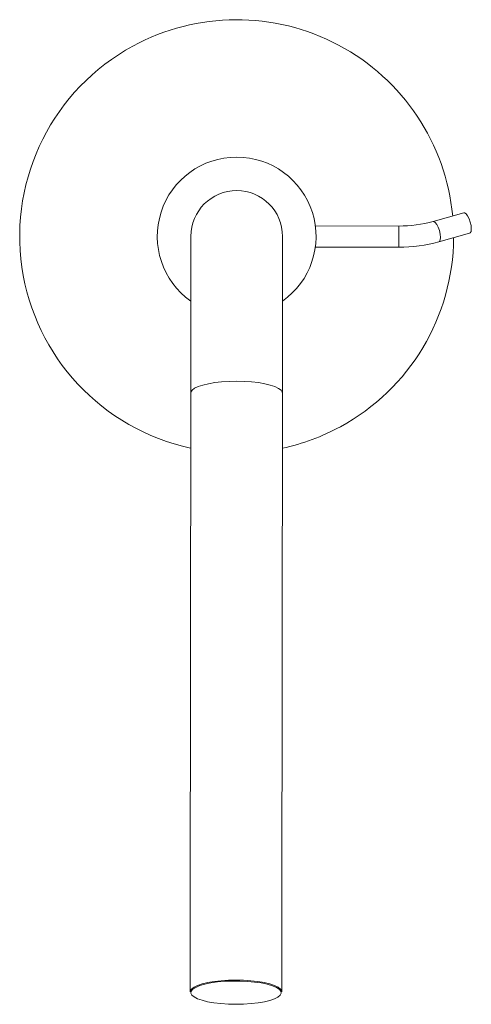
# Model space of a CAD drawing. Header units: millimetres. Extents: x 3651.332 to 3651.46, y 1701.112 to 1701.392.
import ezdxf

# ---------------------------------------------------------------- set-up
doc = ezdxf.new("R2010")
doc.units = ezdxf.units.MM
doc.layers.add('SANINDUSA', color=3, linetype='Continuous')

msp = doc.modelspace()

# ---------------------------------------------------------------- linework, layer by layer
at = {"layer": 'SANINDUSA', "linetype": 'Continuous', "lineweight": 15}
for p, q in [((3651.457666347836, 1701.336821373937), (3651.4489506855, 1701.334392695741)), ((3651.439196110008, 1701.333110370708), (3651.415537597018, 1701.33313902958)), ((3651.450559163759, 1701.328612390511), (3651.459276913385, 1701.331041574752)), ((3651.415530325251, 1701.327139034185), (3651.43918884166, 1701.32711037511)), ((3651.380196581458, 1701.285706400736), (3651.380066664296, 1701.134860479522)), ((3651.406066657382, 1701.134838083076), (3651.406196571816, 1701.285684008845)), ((3651.380066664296, 1701.134860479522), (3651.380050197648, 1701.115735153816)), ((3651.406050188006, 1701.115712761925), (3651.406066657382, 1701.134838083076))]:
    msp.add_line(p, q, dxfattribs=at)
at = {"layer": 'SANINDUSA', "linetype": 'Continuous', "lineweight": 15, "flags": 128}
for points in [[(3651.45766635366, 1701.336821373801), (3651.457841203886, 1701.336826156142), (3651.458254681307, 1701.336577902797), (3651.458694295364, 1701.336010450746), (3651.459107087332, 1701.335192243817), (3651.459443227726, 1701.334221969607), (3651.459662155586, 1701.333216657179), (3651.459737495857, 1701.33229756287)], [(3651.451025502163, 1701.329869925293), (3651.450950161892, 1701.330789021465), (3651.450731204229, 1701.331794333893), (3651.450395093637, 1701.332764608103), (3651.44998230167, 1701.3335828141), (3651.449542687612, 1701.33415026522), (3651.449129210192, 1701.334398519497), (3651.44895069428, 1701.334392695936)], [(3651.439190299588, 1701.328309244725), (3651.439191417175, 1701.329238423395), (3651.439192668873, 1701.330272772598), (3651.439193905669, 1701.331287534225), (3651.439194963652, 1701.332160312), (3651.439195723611, 1701.332785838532), (3651.439196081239, 1701.333088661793), (3651.439196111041, 1701.333110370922)], [(3651.459276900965, 1701.331041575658), (3651.459439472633, 1701.331137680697), (3651.459660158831, 1701.331575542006), (3651.459737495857, 1701.33229756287)], [(3651.380234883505, 1701.330177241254), (3651.380234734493, 1701.329999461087), (3651.380234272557, 1701.329467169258), (3651.380233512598, 1701.328583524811), (3651.380232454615, 1701.32735376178), (3651.38023109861, 1701.325785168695), (3651.380229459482, 1701.323887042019), (3651.380227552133, 1701.321670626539), (3651.380225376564, 1701.319149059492), (3651.380222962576, 1701.316337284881), (3651.380220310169, 1701.313251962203), (3651.380217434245, 1701.309911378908), (3651.380214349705, 1701.306335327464), (3651.38021108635, 1701.302545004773), (3651.380207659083, 1701.298562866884), (3651.380204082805, 1701.294412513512), (3651.380200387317, 1701.290118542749), (3651.38019658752, 1701.285706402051)], [(3651.406196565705, 1701.285684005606), (3651.406200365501, 1701.290096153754), (3651.40620407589, 1701.294390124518), (3651.406207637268, 1701.298540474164), (3651.406211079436, 1701.302522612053), (3651.40621434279, 1701.30631293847), (3651.40621741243, 1701.309888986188), (3651.406220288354, 1701.313229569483), (3651.406222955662, 1701.316314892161), (3651.40622536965, 1701.319126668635), (3651.406227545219, 1701.321648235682), (3651.406229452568, 1701.323864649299), (3651.406231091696, 1701.325762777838), (3651.4062324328, 1701.327331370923), (3651.406233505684, 1701.328561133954), (3651.406234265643, 1701.329444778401), (3651.406234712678, 1701.329977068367), (3651.406234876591, 1701.330154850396)], [(3651.439188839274, 1701.327110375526), (3651.439188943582, 1701.327188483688), (3651.439189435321, 1701.327597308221), (3651.439190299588, 1701.328309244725)], [(3651.450559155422, 1701.328612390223), (3651.450727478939, 1701.328710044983), (3651.450948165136, 1701.329147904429), (3651.451025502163, 1701.329869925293)], [(3651.406196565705, 1701.285684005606), (3651.406152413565, 1701.285961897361), (3651.405799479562, 1701.286510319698), (3651.405102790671, 1701.287036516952), (3651.404081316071, 1701.28752612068), (3651.402762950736, 1701.287965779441), (3651.401183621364, 1701.288343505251), (3651.399386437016, 1701.288648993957), (3651.397420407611, 1701.288873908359), (3651.395339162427, 1701.289012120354), (3651.393199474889, 1701.289059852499), (3651.391059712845, 1701.289015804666), (3651.388978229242, 1701.288881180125), (3651.387011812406, 1701.288659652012), (3651.385214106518, 1701.288357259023), (3651.383634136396, 1701.2879822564), (3651.3823149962, 1701.287544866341), (3651.381292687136, 1701.28705702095), (3651.380595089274, 1701.28653203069), (3651.380241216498, 1701.28598421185), (3651.38019658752, 1701.285706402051)], [(3651.380050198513, 1701.115735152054), (3651.380094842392, 1701.116012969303), (3651.380448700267, 1701.116560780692), (3651.381146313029, 1701.117085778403), (3651.382168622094, 1701.117573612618), (3651.383487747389, 1701.118011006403), (3651.38506771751, 1701.118386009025), (3651.386865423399, 1701.11868839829), (3651.388831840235, 1701.118909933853), (3651.390913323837, 1701.119044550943), (3651.393053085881, 1701.119088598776), (3651.395192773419, 1701.119040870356), (3651.397274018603, 1701.118902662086), (3651.399240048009, 1701.118677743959), (3651.401037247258, 1701.118372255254), (3651.402616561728, 1701.11799454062), (3651.403934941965, 1701.117554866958), (3651.404956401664, 1701.117065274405), (3651.405653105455, 1701.1165390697), (3651.406006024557, 1701.115990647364), (3651.406050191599, 1701.115712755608)], [(3651.39304717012, 1701.112217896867), (3651.395210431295, 1701.112263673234), (3651.397311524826, 1701.112403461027), (3651.399290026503, 1701.11263320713), (3651.401089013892, 1701.112946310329), (3651.40265675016, 1701.113333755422), (3651.40394809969, 1701.11378441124), (3651.40492594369, 1701.114285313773), (3651.405562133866, 1701.114822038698), (3651.405838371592, 1701.115379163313), (3651.40574671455, 1701.115940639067), (3651.405289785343, 1701.116490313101), (3651.404480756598, 1701.117012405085), (3651.403342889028, 1701.117491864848), (3651.401908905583, 1701.117914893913), (3651.400220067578, 1701.118269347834), (3651.3983249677, 1701.118545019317), (3651.396278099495, 1701.118733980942), (3651.394138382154, 1701.118830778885), (3651.391967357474, 1701.118832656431), (3651.389827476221, 1701.118739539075), (3651.387780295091, 1701.118554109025), (3651.385884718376, 1701.118281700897), (3651.384195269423, 1701.117930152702), (3651.382760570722, 1701.117509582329), (3651.381621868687, 1701.117032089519), (3651.380811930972, 1701.116511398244), (3651.380354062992, 1701.11596249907), (3651.380261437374, 1701.115401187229), (3651.380536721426, 1701.114843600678), (3651.38117198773, 1701.114305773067), (3651.382148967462, 1701.113803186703), (3651.383439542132, 1701.113350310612), (3651.385006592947, 1701.112960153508), (3651.386805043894, 1701.112643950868), (3651.38878314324, 1701.1124108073), (3651.390883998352, 1701.112267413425), (3651.39304717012, 1701.112217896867)]]:
    msp.add_lwpolyline(points, dxfattribs=at)
at = {"layer": 'SANINDUSA', "linetype": 'Continuous', "lineweight": 15}
for centre, radius, start, end in [((3651.393234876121, 1701.330166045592), 0.06150000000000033, 5.376971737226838, 118.5576238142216), ((3651.393234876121, 1701.330166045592), 0.06150000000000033, 118.5576238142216, 257.7558961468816), ((3651.393234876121, 1701.330166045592), 0.02250000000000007, 305.2450500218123, 234.65626066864), ((3651.393234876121, 1701.330166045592), 0.01300000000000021, 359.9506553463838, 179.9506553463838), ((3651.439410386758, 1701.369020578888), 0.03591084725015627, 269.6581209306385, 285.4063601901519), ((3651.393234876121, 1701.330166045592), 0.0615000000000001, 298.5576238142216, 359.6362166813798), ((3651.43959022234, 1701.367426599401), 0.04031822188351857, 269.4295895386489, 285.7806175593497), ((3651.393234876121, 1701.330166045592), 0.06150000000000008, 282.1540152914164, 298.5576238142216)]:
    msp.add_arc(centre, radius, start, end, dxfattribs=at)

doc.saveas('drawing.dxf')
